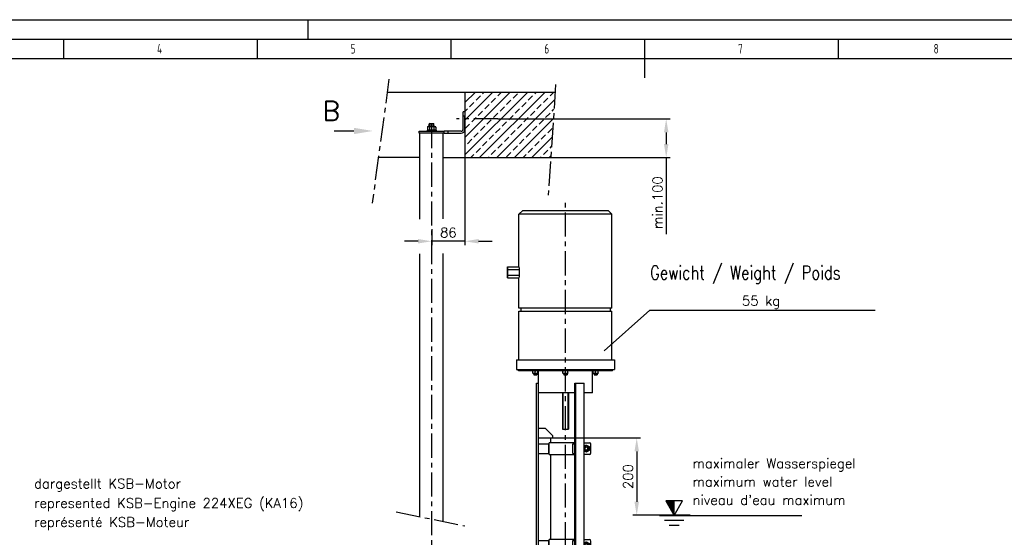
# Model space of a CAD drawing. Header units: millimetres. Extents: x 0 to 5940, y 0 to 4200.
# Tile 49 of 62: x 1356 to 3898, y 2863 to 4200. Entities that reach past the tile are written whole.
import ezdxf

# ---------------------------------------------------------------- set-up
doc = ezdxf.new("R2010")
doc.units = ezdxf.units.MM
doc.header["$LTSCALE"] = 50
doc.linetypes.add('MITTE', pattern=[2, 1.25, -0.25, 0.25, -0.25])
doc.layers.get('0').update_dxf_attribs({"linetype": 'CONTINUOUS'})
doc.layers.get('DEFPOINTS').update_dxf_attribs({"linetype": 'CONTINUOUS'})
for name, color, linetype in [('01-LINIE-025', 1, 'CONTINUOUS'), ('02-LINIE-035', 2, 'CONTINUOUS'), ('03-LINIE-050', 3, 'CONTINUOUS'), ('05-ACHSE', 1, 'MITTE'), ('06-MASSE1', 1, 'CONTINUOUS'), ('10-TEXT-025', 1, 'CONTINUOUS'), ('11-TEXT-035', 2, 'CONTINUOUS'), ('12-TEXT-050', 3, 'CONTINUOUS'), ('KSB-BLATTRAND', 2, 'CONTINUOUS')]:
    doc.layers.add(name, color=color, linetype=linetype)
doc.styles.add('ACA_NORM', font='ROMANS.SHX')
doc.styles.add('ROMANS', font='romans', dxfattribs={"width": 0.8})
doc.styles.get("Standard").update_dxf_attribs({"font": 'ISOCP.SHX'})
doc.dimstyles.new('1-10', dxfattribs={"dimscale": 10, "dimtxt": 2.5, "dimasz": 3.5, "dimexe": 1, "dimexo": 0, "dimgap": 1, "dimtad": 1, "dimdec": 0, "dimzin": 0, "dimtxsty": 'ACA_NORM', "dimcen": 0, "dimadec": 0, "dimazin": 0, "dimtfac": 2.4, "dimtdec": 0, "dimtmove": 0, "dimatfit": 3, "dimfxl": 1, "dimtolj": 1, "dimtzin": 0, "dimarcsym": 0})

# ---------------------------------------------------------------- blocks, each defined once
blk = doc.blocks.new('*D15')
at = {"layer": '06-MASSE1', "color": 0, "lineweight": -2}
for p, q in [((2590.7, 3943.8), (3035.1, 3943.8)), ((3025.1, 3908.8), (3025.1, 3878.8)), ((2727, 3843.8), (3035.1, 3843.8)), ((3025.1, 3843.8), (3025.1, 3645.9))]:
    blk.add_line(p, q, dxfattribs=at)
at = {"layer": '06-MASSE1', "color": 0}
for points in [[(3019.3, 3908.8), (3031, 3908.8), (3025.1, 3943.8)], [(3019.3, 3878.8), (3031, 3878.8), (3025.1, 3843.8)]]:
    blk.add_solid(points, dxfattribs=at)
at = {"layer": 'DEFPOINTS', "color": 0}
for p in [(2590.7, 3943.8), (3025.1, 3943.8), (2727, 3843.8)]:
    blk.add_point(p, dxfattribs=at)
at = {"layer": '06-MASSE1', "color": 0, "insert": (3002.6, 3727.4), "char_height": 25, "attachment_point": 5, "rotation": 90, "style": 'ACA_NORM'}
blk.add_mtext('\\A1;min.100', dxfattribs=at)
blk = doc.blocks.new('*D14')
at = {"layer": '06-MASSE1', "color": 0, "lineweight": -2}
for p, q in [((2505.6, 3843.8), (2505.6, 3617.7)), ((2419.6, 3659.3), (2419.6, 3617.7)), ((2384.6, 3627.7), (2349.6, 3627.7)), ((2505.6, 3627.7), (2419.6, 3627.7)), ((2540.6, 3627.7), (2575.6, 3627.7))]:
    blk.add_line(p, q, dxfattribs=at)
at = {"layer": '06-MASSE1', "color": 0}
for points in [[(2384.6, 3633.5), (2384.6, 3621.9), (2419.6, 3627.7)], [(2540.6, 3633.5), (2540.6, 3621.9), (2505.6, 3627.7)]]:
    blk.add_solid(points, dxfattribs=at)
at = {"layer": 'DEFPOINTS', "color": 0}
for p in [(2505.6, 3843.8), (2419.6, 3659.3), (2419.6, 3627.7)]:
    blk.add_point(p, dxfattribs=at)
at = {"layer": '06-MASSE1', "color": 0, "insert": (2462.6, 3650.2), "char_height": 25, "attachment_point": 5, "style": 'ACA_NORM'}
blk.add_mtext('\\A1;86', dxfattribs=at)
blk = doc.blocks.new('Hubmagnet_02')
at = {"layer": '02-LINIE-035'}
for p, q in [((-110, 1087.5), (-120, 1077.5)), ((120, 1077.5), (-120, 1077.5)), ((-120, 941.9), (-120, 1077.5)), ((-110, 1087.5), (110, 1087.5)), ((110, 1087.5), (120, 1077.5)), ((120, 835.5), (120, 1077.5)), ((-150, 941.4), (-149.5, 941.9)), ((-150, 941.4), (-150, 934.4)), ((-149.5, 934.7), (-149.5, 941.9)), ((-149.5, 941.9), (-120, 941.9)), ((-149.5, 934.7), (-150, 934.4)), ((-150, 934.4), (-150, 920.6)), ((-149.5, 920.3), (-150, 920.6)), ((-150, 920.6), (-150, 913.6)), ((-149.5, 920.3), (-149.5, 934.7)), ((-149.5, 934.7), (-119.3, 934.7)), ((-149.5, 913.1), (-149.5, 920.3)), ((-149.5, 920.3), (-119.3, 920.3)), ((-119.3, 934.7), (-119.3, 920.3)), ((-149.5, 913.1), (-150, 913.6)), ((-149.5, 913.1), (-120, 913.1)), ((-120, 835.5), (-120, 913.1)), ((120, 835.5), (-120, 835.5)), ((-120, 827.5), (120, 827.5)), ((-120, 701.5), (-120, 827.5)), ((-115, 835.5), (-115, 827.5)), ((115, 835.5), (115, 827.5)), ((120, 701.5), (120, 827.5)), ((-126.5, 701.5), (126.5, 701.5)), ((-126.5, 701.5), (-126.5, 676.5)), ((126.5, 701.5), (126.5, 676.5)), ((-126.5, 676.5), (126.5, 676.5)), ((-121.5, 673.5), (-121.5, 676.5)), ((121.5, 673.5), (-121.5, 673.5)), ((-83.7, 673.5), (-84.4, 673.1)), ((-84.4, 672.5), (-84.4, 673.1)), ((-84.4, 667.7), (-84.4, 672.5)), ((-84.4, 667.1), (-84.4, 667.7)), ((-83.7, 666.7), (-84.4, 667.1)), ((-83.7, 666.7), (-72.1, 666.7)), ((-81.9, 666.7), (-81.9, 663)), ((-81.9, 663), (-73.9, 663)), ((-81.4, 662.5), (-81.9, 663)), ((-81.9, 663), (-73.9, 663)), ((-74.4, 662.5), (-81.4, 662.5)), ((-81.2, 666.7), (-81.2, 663)), ((-77.9, 667.7), (-77.9, 672.5)), ((-74.7, 663), (-74.7, 666.7)), ((-74.4, 662.5), (-73.9, 663)), ((-73.9, 666.7), (-73.9, 663)), ((-72.1, 673.5), (-71.4, 673.1)), ((-72.1, 666.7), (-71.4, 667.1)), ((-71.4, 673.1), (-71.4, 672.5)), ((-71.4, 667.7), (-71.4, 672.5)), ((-71.4, 667.7), (-71.4, 667.1)), ((-69.8, 641.5), (-69.8, 673.5)), ((-5.8, 673.5), (-6.5, 673.1)), ((-6.5, 672.5), (-6.5, 673.1)), ((-6.5, 667.7), (-6.5, 672.5)), ((-6.5, 667.1), (-6.5, 667.7)), ((-5.8, 666.7), (-6.5, 667.1)), ((-5.8, 666.7), (5.8, 666.7)), ((-4, 666.7), (-4, 663)), ((-4, 663), (4, 663)), ((-3.5, 662.5), (-4, 663)), ((-4, 663), (4, 663)), ((3.5, 662.5), (-3.5, 662.5)), ((-3.3, 666.7), (-3.3, 663)), ((0, 667.7), (0, 672.5)), ((3.3, 663), (3.3, 666.7)), ((3.5, 662.5), (4, 663)), ((4, 666.7), (4, 663)), ((5.8, 673.5), (6.5, 673.1)), ((5.8, 666.7), (6.5, 667.1)), ((6.5, 673.1), (6.5, 672.5)), ((6.5, 667.7), (6.5, 672.5)), ((6.5, 667.7), (6.5, 667.1)), ((69.9, 616.5), (69.9, 673.5)), ((72.1, 673.5), (71.4, 673.1)), ((71.4, 672.5), (71.4, 673.1)), ((71.4, 667.7), (71.4, 672.5)), ((71.4, 667.1), (71.4, 667.7)), ((72.1, 666.7), (71.4, 667.1)), ((72.1, 666.7), (83.7, 666.7)), ((73.9, 666.7), (73.9, 663)), ((73.9, 663), (81.9, 663)), ((74.4, 662.5), (73.9, 663)), ((73.9, 663), (81.9, 663)), ((81.4, 662.5), (74.4, 662.5)), ((74.7, 666.7), (74.7, 663)), ((77.9, 667.7), (77.9, 672.5)), ((81.2, 663), (81.2, 666.7)), ((81.4, 662.5), (81.9, 663)), ((81.9, 666.7), (81.9, 663)), ((83.7, 673.5), (84.4, 673.1)), ((83.7, 666.7), (84.4, 667.1)), ((84.4, 673.1), (84.4, 672.5)), ((84.4, 667.7), (84.4, 672.5)), ((84.4, 667.7), (84.4, 667.1)), ((121.5, 673.5), (121.5, 676.5)), ((-74.8, 641.5), (-69.8, 641.5)), ((-74.8, 207.5), (-74.8, 641.5)), ((-69.8, 207.5), (-69.8, 641.5)), ((24.1, 641.5), (26.6, 641.5)), ((24.1, 207.5), (24.1, 641.5)), ((26.6, 207.5), (26.6, 641.5)), ((26.6, 641.5), (48.3, 641.5)), ((48.3, 207.5), (48.3, 641.5)), ((24.1, 616.5), (-69.8, 616.5)), ((-8, 616.5), (-8, 522.5)), ((-6.8, 616.5), (-6.8, 522.5)), ((6.8, 522.5), (6.8, 616.5)), ((8, 616.5), (8, 522.5)), ((69.9, 616.5), (48.3, 616.5)), ((-69.8, 525), (-52.8, 525)), ((-52.8, 525), (-32.8, 505)), ((-8, 522.5), (8, 522.5)), ((-69.8, 500), (-38, 500)), ((-69.8, 485), (-42.8, 485)), ((-42.8, 460), (-42.8, 485)), ((24.1, 487.5), (-42.5, 487.5)), ((-42.5, 457.5), (-42.5, 487.5)), ((-38, 500), (24.1, 500)), ((-38, 487.5), (-38, 500)), ((-32.8, 500), (-32.8, 505)), ((19.3, 485), (24.1, 485)), ((19.3, 460), (19.3, 485)), ((48.3, 487.5), (61.8, 487.5)), ((65.8, 461.5), (65.8, 483.5)), ((-69.8, 460), (-42.8, 460)), ((19.3, 460), (24.1, 460)), ((-42.5, 457.5), (24.1, 457.5)), ((-38, 237.5), (-38, 457.5)), ((61.8, 457.5), (48.3, 457.5)), ((-69.8, 235), (-42.8, 235)), ((-42.8, 210), (-42.8, 235)), ((24.1, 237.5), (-42.5, 237.5)), ((-42.5, 207.5), (-42.5, 237.5)), ((19.3, 235), (24.1, 235)), ((19.3, 210), (19.3, 235)), ((48.3, 237.5), (61.8, 237.5)), ((65.8, 211.5), (65.8, 233.5)), ((-74.8, 207.5), (-69.8, 207.5)), ((-69.8, 210), (-42.8, 210)), ((-42.5, 207.5), (24.1, 207.5)), ((-38, 159.7), (-38, 207.5)), ((19.3, 210), (24.1, 210)), ((24.1, 207.5), (26.6, 207.5)), ((26.6, 207.5), (48.3, 207.5)), ((38.1, 144.3), (38.1, 207.5)), ((61.8, 207.5), (48.3, 207.5))]:
    blk.add_line(p, q, dxfattribs=at)
for centre, radius in [((53.8, 472.5), 5), ((53.8, 472.5), 4.08), ((53.8, 222.5), 5), ((53.8, 222.5), 4.08)]:
    blk.add_circle(centre, radius, dxfattribs=at)
for centre, radius, start, end in [((61.8, 483.5), 4, 0, 90), ((53.8, 472.5), 7.3, 220.1151, 139.8849), ((53.8, 472.5), 4.1, 140, 50), ((61.8, 461.5), 4, 270, 0), ((53.8, 222.5), 7.3, 220.1151, 139.8849), ((61.8, 233.5), 4, 0, 90), ((53.8, 222.5), 4.1, 140, 50), ((61.8, 211.5), 4, 270, 0)]:
    blk.add_arc(centre, radius, start, end, dxfattribs=at)
for centre, major_axis, start_param, end_param in [((0, 941.9), (-120, 0), 0, 0.104356), ((0, 913.1), (120, 0), 3.037237, 3.141593)]:
    blk.add_ellipse(centre, major_axis=major_axis, ratio=0.57735, start_param=start_param, end_param=end_param, dxfattribs=at)
for points, weights in [([(-77.9, 672.5), (-81.2, 673.6), (-84.4, 672.5)], [1, 1.15470053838, 1]), ([(-84.4, 667.7), (-81.2, 666.6), (-77.9, 667.7)], [1, 1.15470053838, 1]), ([(-71.4, 672.5), (-74.7, 673.6), (-77.9, 672.5)], [1, 1.15470053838, 1]), ([(-77.9, 667.7), (-74.7, 666.6), (-71.4, 667.7)], [1, 1.15470053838, 1]), ([(0, 672.5), (-3.2, 673.6), (-6.5, 672.5)], [1, 1.15470053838, 1]), ([(-6.5, 667.7), (-3.2, 666.6), (0, 667.7)], [1, 1.15470053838, 1]), ([(6.5, 672.5), (3.2, 673.6), (0, 672.5)], [1, 1.15470053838, 1]), ([(0, 667.7), (3.2, 666.6), (6.5, 667.7)], [1, 1.15470053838, 1]), ([(77.9, 672.5), (74.7, 673.6), (71.4, 672.5)], [1, 1.15470053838, 1]), ([(71.4, 667.7), (74.7, 666.6), (77.9, 667.7)], [1, 1.15470053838, 1]), ([(84.4, 672.5), (81.2, 673.6), (77.9, 672.5)], [1, 1.15470053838, 1]), ([(77.9, 667.7), (81.2, 666.6), (84.4, 667.7)], [1, 1.15470053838, 1]), ([(48.3, 478.4), (50.6, 479.9), (53.2, 481.7)], [1.06946675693, 1.10204423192, 1]), ([(54.4, 463.3), (51.2, 464.9), (48.3, 466.3)], [1, 1.11750951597, 1.05650011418]), ([(53.2, 481.7), (57.4, 479.7), (61.5, 477.6)], [1, 1.15470053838, 1]), ([(62.1, 468.4), (58.3, 465.8), (54.4, 463.3)], [1, 1.15470053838, 1]), ([(61.5, 477.6), (61.8, 473), (62.1, 468.4)], [1, 1.15470053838, 1]), ([(48.3, 228.4), (50.6, 229.9), (53.2, 231.7)], [1.06946675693, 1.10204423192, 1]), ([(53.2, 231.7), (57.4, 229.7), (61.5, 227.6)], [1, 1.15470053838, 1]), ([(54.4, 213.3), (51.2, 214.9), (48.3, 216.3)], [1, 1.11750951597, 1.05650011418]), ([(62.1, 218.4), (58.3, 215.8), (54.4, 213.3)], [1, 1.15470053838, 1]), ([(61.5, 227.6), (61.8, 223), (62.1, 218.4)], [1, 1.15470053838, 1])]:
    blk.add_rational_spline(points, weights, degree=2, dxfattribs=at)
blk = doc.blocks.new('Rahmen_A2')
at = {"color": 1, "ltscale": 150}
for p, q in [((0, 420), (594, 420)), ((10, 410), (584, 410))]:
    blk.add_line(p, q, dxfattribs=at)
at = {"layer": 'KSB-BLATTRAND'}
for p, q in [((210, 420), (210, 415)), ((5, 415), (589, 415)), ((147, 410), (147, 415)), ((197, 410), (197, 415)), ((247, 410), (247, 415)), ((297, 410), (297, 415)), ((297, 405), (297, 415)), ((347, 410), (347, 415))]:
    blk.add_line(p, q, dxfattribs=at)
at = {"layer": 'KSB-BLATTRAND', "width": 0.75}
for s, p in [('4', (171.0625, 411.25)), ('5', (221.0625, 411.25)), ('6', (271.0625, 411.25)), ('7', (321.0625, 411.25)), ('8', (371.5625, 411.25))]:
    blk.add_text(s, height=2.5, dxfattribs=at).set_placement(p)
blk = doc.blocks.new('*D28')
at = {"layer": '06-MASSE1', "color": 0, "lineweight": -2}
for p, q in [((2789.2, 3119.8), (2959, 3119.8)), ((2949, 3084.8), (2949, 2954.8)), ((3087.3, 2919.8), (2939, 2919.8))]:
    blk.add_line(p, q, dxfattribs=at)
at = {"layer": '06-MASSE1', "color": 0}
for points in [[(2943.2, 3084.8), (2954.8, 3084.8), (2949, 3119.8)], [(2943.2, 2954.8), (2954.8, 2954.8), (2949, 2919.8)]]:
    blk.add_solid(points, dxfattribs=at)
at = {"layer": 'DEFPOINTS', "color": 0}
for p in [(2789.2, 3119.8), (2949, 2919.8), (3087.3, 2919.8)]:
    blk.add_point(p, dxfattribs=at)
at = {"layer": '06-MASSE1', "color": 0, "insert": (2926.5, 3019.8), "char_height": 25, "attachment_point": 5, "rotation": 90, "style": 'ACA_NORM'}
blk.add_mtext('\\A1;200', dxfattribs=at)

msp = doc.modelspace()

# ---------------------------------------------------------------- hatches: boundary and pattern name
at = {"layer": '01-LINIE-025'}
h = msp.add_hatch(dxfattribs=at)
h.set_pattern_fill('ANSI33', color=256, scale=5)
h.set_pattern_definition([(45, (-7501.19, -4988.29), (-22.45064, 22.45064), []), (45, (-7478.74, -4988.29), (-22.45064, 22.45064), [15.875, -7.9375])])
h.paths.add_polyline_path([(2727.03, 3843.8), (2738.26, 4012.92), (2505.55, 4012.92), (2505.55, 3843.8)])

# ---------------------------------------------------------------- linework, layer by layer
for p, q in [((2865.3, 3344.88), (2982.68, 3449.8)), ((2982.68, 3449.8), (3564.65, 3449.8))]:
    msp.add_line(p, q, dxfattribs=at)
at = {"layer": '02-LINIE-035'}
for p, q in [((2505.55, 3961.8), (2500.55, 3961.8)), ((2500.55, 3951.8), (2500.55, 3961.8)), ((2500.55, 3951.8), (2505.55, 3951.8)), ((2500.55, 3916.8), (2500.55, 3951.8)), ((2505.55, 3961.8), (2505.55, 3951.8)), ((2505.55, 3916.8), (2505.55, 3951.8)), ((2411.3, 3924.3), (2408.58, 3922.73)), ((2408.58, 3922.73), (2408.58, 3915.87)), ((2411.3, 3914.3), (2408.58, 3915.87)), ((2427.8, 3924.3), (2411.3, 3924.3)), ((2414.63, 3931.8), (2413.55, 3930.73)), ((2425.55, 3930.73), (2413.55, 3930.73)), ((2413.55, 3924.3), (2413.55, 3930.73)), ((2414.07, 3922.73), (2414.07, 3915.87)), ((2414.6, 3931.78), (2414.6, 3924.3)), ((2414.63, 3931.8), (2424.48, 3931.8)), ((2424.48, 3931.8), (2425.55, 3930.73)), ((2424.5, 3924.3), (2424.5, 3931.78)), ((2425.04, 3922.73), (2425.04, 3915.87)), ((2425.55, 3924.3), (2425.55, 3930.73)), ((2427.8, 3924.3), (2430.52, 3922.73)), ((2427.8, 3914.3), (2430.52, 3915.87)), ((2430.52, 3922.73), (2430.52, 3915.87)), ((2167.74, 3912.5), (2218.74, 3912.5)), ((2387.05, 3906.8), (2387.05, 3911.8)), ((2387.05, 3911.8), (2451.91, 3911.8)), ((2451.91, 3906.8), (2387.05, 3906.8)), ((2389.4, 3684.84), (2389.4, 3906.8)), ((2431.55, 3914.3), (2407.55, 3914.3)), ((2407.55, 3914.3), (2407.55, 3911.8)), ((2431.55, 3914.3), (2431.55, 3911.8)), ((2449.7, 3685.52), (2449.7, 3906.8)), ((2451.91, 3906.8), (2451.91, 3911.8)), ((2461.86, 3911.8), (2451.91, 3911.8)), ((2451.91, 3906.8), (2461.86, 3906.8)), ((2461.86, 3906.8), (2461.86, 3911.8)), ((2495.55, 3911.8), (2461.86, 3911.8)), ((2461.86, 3906.8), (2495.55, 3906.8)), ((2389.4, 2916.16), (2389.4, 3595.58)), ((2449.7, 2903.94), (2449.7, 3596.25))]:
    msp.add_line(p, q, dxfattribs=at)
for radius in [5, 10]:
    msp.add_arc((2495.55, 3916.8), radius, 270, 0, dxfattribs=at)
for points in [[(2414.07, 3922.73), (2411.33, 3924.31), (2408.58, 3922.73)], [(2408.58, 3915.87), (2411.33, 3914.29), (2414.07, 3915.87)], [(2425.04, 3922.73), (2419.55, 3924.31), (2414.07, 3922.73)], [(2414.07, 3915.87), (2419.55, 3914.29), (2425.04, 3915.87)], [(2430.52, 3922.73), (2427.78, 3924.31), (2425.04, 3922.73)], [(2425.04, 3915.87), (2427.78, 3914.29), (2430.52, 3915.87)]]:
    msp.add_rational_spline(points, [1, 1.15470053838, 1], degree=2, dxfattribs=at)
msp.add_solid([(2218.74, 3904.34), (2218.74, 3920.67), (2267.74, 3912.5)], dxfattribs=at)
at = {"layer": '03-LINIE-050'}
for p, q in [((2304.64, 4012.92), (2738.26, 4012.92)), ((2505.55, 4012.92), (2505.55, 3843.8)), ((2387.47, 3843.8), (2281.82, 3843.8)), ((2449.7, 3843.8), (2727.03, 3843.8))]:
    msp.add_line(p, q, dxfattribs=at)
at = {"layer": '05-ACHSE'}
for p, q in [((2309.19, 4046.67), (2265.94, 3726.05)), ((2739.6, 4032.96), (2720.61, 3747.14)), ((2590.68, 3943.8), (2483.61, 3943.8)), ((2419.55, 3930.73), (2419.55, 2126.64)), ((2765.05, 1939.67), (2765.05, 3726.65)), ((2328.21, 2928.57), (2505.57, 2892.61))]:
    msp.add_line(p, q, dxfattribs=at)
at = {"layer": '10-TEXT-025'}
for p, q in [((3024.22, 2956.9), (3045.65, 2919.78)), ((3045.65, 2956.9), (3024.22, 2956.9)), ((3024.98, 2955.59), (3026.29, 2956.9)), ((3025.79, 2954.19), (3028.5, 2956.9)), ((3026.59, 2952.79), (3030.71, 2956.9)), ((3027.4, 2951.39), (3032.92, 2956.9)), ((3028.21, 2949.98), (3035.13, 2956.9)), ((3029.02, 2948.58), (3037.34, 2956.9)), ((3029.83, 2947.18), (3039.55, 2956.9)), ((3030.64, 2945.78), (3041.76, 2956.9)), ((3031.45, 2944.38), (3043.97, 2956.9)), ((3032.26, 2942.98), (3045.65, 2956.38)), ((3033.07, 2941.58), (3045.65, 2954.17)), ((3033.87, 2940.18), (3045.65, 2951.96)), ((3034.68, 2938.78), (3045.65, 2949.75)), ((3045.65, 2919.78), (3067.09, 2956.9)), ((3067.09, 2956.9), (3045.65, 2956.9)), ((3045.65, 2919.78), (3045.65, 2956.9)), ((3035.49, 2937.38), (3045.65, 2947.54)), ((3036.3, 2935.98), (3045.65, 2945.33)), ((3037.11, 2934.58), (3045.65, 2943.12)), ((3037.92, 2933.17), (3045.65, 2940.91)), ((3038.73, 2931.77), (3045.65, 2938.7)), ((3039.54, 2930.37), (3045.65, 2936.49)), ((3040.34, 2928.97), (3045.65, 2934.28)), ((3041.15, 2927.57), (3045.65, 2932.07)), ((3041.96, 2926.17), (3045.65, 2929.86)), ((3042.77, 2924.77), (3045.65, 2927.65)), ((3043.58, 2923.37), (3045.65, 2925.44)), ((3008.15, 2919.78), (3374.84, 2919.78)), ((3020.65, 2907.28), (3070.65, 2907.28)), ((3044.39, 2921.97), (3045.65, 2923.23)), ((3045.2, 2920.57), (3045.65, 2921.02)), ((3033.15, 2894.78), (3058.15, 2894.78))]:
    msp.add_line(p, q, dxfattribs=at)

# ---------------------------------------------------------------- block references
at = {"layer": '01-LINIE-025'}
msp.add_blockref('Hubmagnet_02', (2765.05, 2619.78), dxfattribs=at)
at = {"layer": 'KSB-BLATTRAND', "xscale": 10, "yscale": 10, "zscale": 10}
msp.add_blockref('Rahmen_A2', (0, 0), dxfattribs=at)

# ---------------------------------------------------------------- texts
at = {"layer": '10-TEXT-025', "style": 'ACA_NORM'}
for s, p in [('55 kg', (3220.76, 3461.37)), ('maximaler Wasserspiegel', (3092.93, 3041.46)), ('dargestellt KSB-Motor', (1393.15, 2989.27)), ('maximum water level', (3092.93, 2994.03)), ('represented KSB-Engine 224XEG (KA16)', (1393.15, 2938.99)), ("niveau d'eau maximum", (3092.93, 2946.84)), ('représenté KSB-Moteur', (1393.15, 2889.73))]:
    msp.add_text(s, height=25, dxfattribs=at).set_placement(p)
at = {"layer": '11-TEXT-035', "style": 'ROMANS', "width": 0.8}
msp.add_text('Gewicht / Weight / Poids', height=35, dxfattribs=at).set_placement((2983.39, 3529.11))
at = {"layer": '12-TEXT-050', "style": 'ACA_NORM'}
msp.add_text('B', height=50, dxfattribs=at).set_placement((2137.77, 3939.23))

# ---------------------------------------------------------------- dimensions: what is measured, and where the dimension line sits
at = {"layer": '06-MASSE1'}
dim = msp.add_linear_dim(base=(3025.15, 3943.8), p1=(2727.03, 3843.8), p2=(2590.68, 3943.8), angle=270, text='min.<>', dimstyle='1-10', override={"dimrnd": 10}, dxfattribs=at)
dim.commit()
dim.dimension.update_dxf_attribs({"geometry": '*D15', "text_midpoint": (3025.15, 3727.37), "dimtype": 160})
dim = msp.add_linear_dim(base=(2419.55, 3627.71), p1=(2505.55, 3843.8), p2=(2419.55, 3659.34), dimstyle='1-10', dxfattribs=at)
dim.commit()
dim.dimension.update_dxf_attribs({"geometry": '*D14', "text_midpoint": (2462.55, 3650.21)})
dim = msp.add_linear_dim(base=(2949.01, 2919.78), p1=(2789.15, 3119.78), p2=(3087.31, 2919.78), angle=90, dimstyle='1-10', dxfattribs=at)
dim.commit()
dim.dimension.update_dxf_attribs({"geometry": '*D28', "text_midpoint": (2926.51, 3019.78)})

doc.saveas('drawing.dxf')
